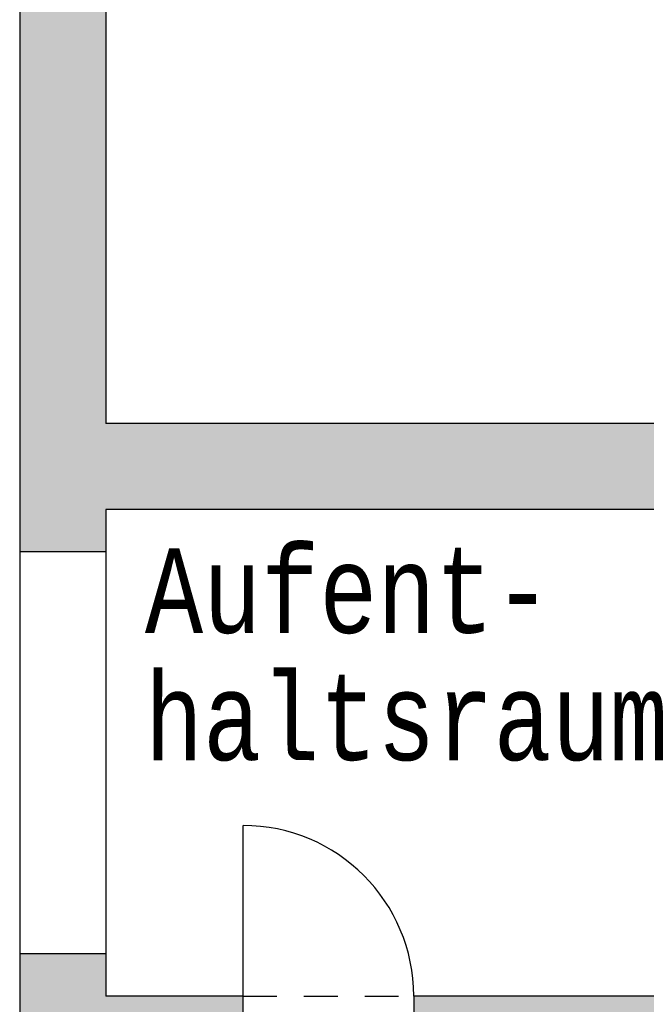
# Model space of a CAD drawing. Header units: metres. Extents: x -10.5 to 20.8, y -9 to 19.2.
# Tile 15 of 22: x -10.1 to -6.4, y 2.3 to 8.1. Entities that reach past the tile are written whole.
import ezdxf

# ---------------------------------------------------------------- set-up
doc = ezdxf.new("R2010")
doc.units = ezdxf.units.M
doc.linetypes.add('AUSGEZOGEN', pattern=[0])
doc.linetypes.add('LINIE_2', pattern=[0.36, 0.2, -0.16])
doc.layers.add('XR$1$STANDARD', color=7, linetype='Continuous', lineweight=25)
doc.layers.add('XR$3$STANDARD', color=7, linetype='Continuous', lineweight=25)
doc.styles.add('LUCIDACONSOLE', font='LUCON.TTF')

msp = doc.modelspace()

# ---------------------------------------------------------------- hatches: boundary and pattern name
at = {"layer": 'XR$3$STANDARD', "linetype": 'AUSGEZOGEN', "lineweight": 25}
h = msp.add_hatch(color=0, dxfattribs=at)
h.paths.add_polyline_path([(-2.7971, 5.7086), (-3.9685, 5.7086), (-3.9685, 5.9536), (-5.9685, 5.9536), (-5.9685, 5.7086), (-9.6235, 5.7086), (-9.6235, 12.1586), (-8.421, 12.1586), (-8.421, 12.9286), (-10.1335, 12.9286), (-10.1335, 4.9486), (-9.6235, 4.9486), (-9.6235, 5.1986), (-5.9685, 5.1986), (-5.9685, 4.9536), (-3.9685, 4.9536), (-3.9685, 5.1986), (-2.7971, 5.1986)])
h.paths.add_polyline_path([(-4.2623, 5.6587), (-4.2623, 5.2519), (-4.6261, 5.2519), (-4.6261, 5.6587)], flags=16)
h.paths.add_polyline_path([(-5.1505, 5.6587), (-4.7866, 5.6587), (-4.7866, 5.2519), (-5.1505, 5.2519)], flags=16)
h.paths.add_polyline_path([(-5.6748, 5.2519), (-5.6748, 5.6587), (-5.3109, 5.6587), (-5.3109, 5.2519)], flags=16)
for points in [[(-10.1335, 2.5686), (-10.1335, -5.3314), (-8.7485, -5.3314), (-8.7485, -4.5614), (-9.6235, -4.5614), (-9.6235, 1.8086), (-8.8112, 1.8086), (-8.8112, 2.3186), (-9.6235, 2.3186), (-9.6235, 2.5686)], [(-0.3135, 1.8086), (-0.3135, -2.5053), (0.1965, -2.5053), (0.1965, 2.4436), (-0.3135, 2.4436), (-0.3135, 2.3186), (-7.8012, 2.3186), (-7.8012, 1.8086)]]:
    msp.add_hatch(color=0, dxfattribs=at).paths.add_polyline_path(points)

# ---------------------------------------------------------------- linework, layer by layer
at = {"layer": 'XR$1$STANDARD', "color": 0, "linetype": 'AUSGEZOGEN', "lineweight": 25}
for p, q in [((-10.1335, 12.9286), (-10.1335, -5.3314)), ((-9.6235, 12.1586), (-9.6235, 5.7086)), ((-5.9685, 5.7086), (-9.6235, 5.7086)), ((-5.9685, 5.1986), (-9.6235, 5.1986)), ((-9.6235, 5.1986), (-9.6235, 2.3186)), ((-9.6235, 4.9486), (-10.1335, 4.9486)), ((-9.6235, 2.5686), (-10.1335, 2.5686)), ((-8.8112, 2.3186), (-9.6235, 2.3186)), ((-8.8112, 1.8086), (-8.8112, 2.3186)), ((-7.8012, 2.3186), (-7.8012, 1.8086)), ((-0.3135, 2.3186), (-7.8012, 2.3186))]:
    msp.add_line(p, q, dxfattribs=at)
at = {"layer": 'XR$1$STANDARD', "color": 0, "linetype": 'LINIE_2', "lineweight": 25}
msp.add_line((-8.8112, 2.3186), (-7.8012, 2.3186), dxfattribs=at)
at = {"layer": 'XR$3$STANDARD', "color": 0, "linetype": 'AUSGEZOGEN', "lineweight": 25}
msp.add_line((-8.8112, 2.3186), (-8.8112, 3.3286), dxfattribs=at)
msp.add_arc((-8.8112, 2.3186), 1.01, 0, 90, dxfattribs=at)

# ---------------------------------------------------------------- texts
at = {"layer": 'XR$3$STANDARD', "color": 0, "linetype": 'AUSGEZOGEN', "lineweight": 25, "insert": (-9.392, 4.9678), "char_height": 0.5, "width": 4.23921, "attachment_point": 1, "line_spacing_factor": 0.903614, "style": 'LUCIDACONSOLE'}
msp.add_mtext('{\\fLucida Console|i0|b0;\\H0.500000;\\W0.920000;\\C7;Aufent-}\\P{\\fLucida Console|i0|b0;\\H0.500000;\\W0.920000;\\C7;haltsraum}\\P', dxfattribs=at)

doc.saveas('drawing.dxf')
